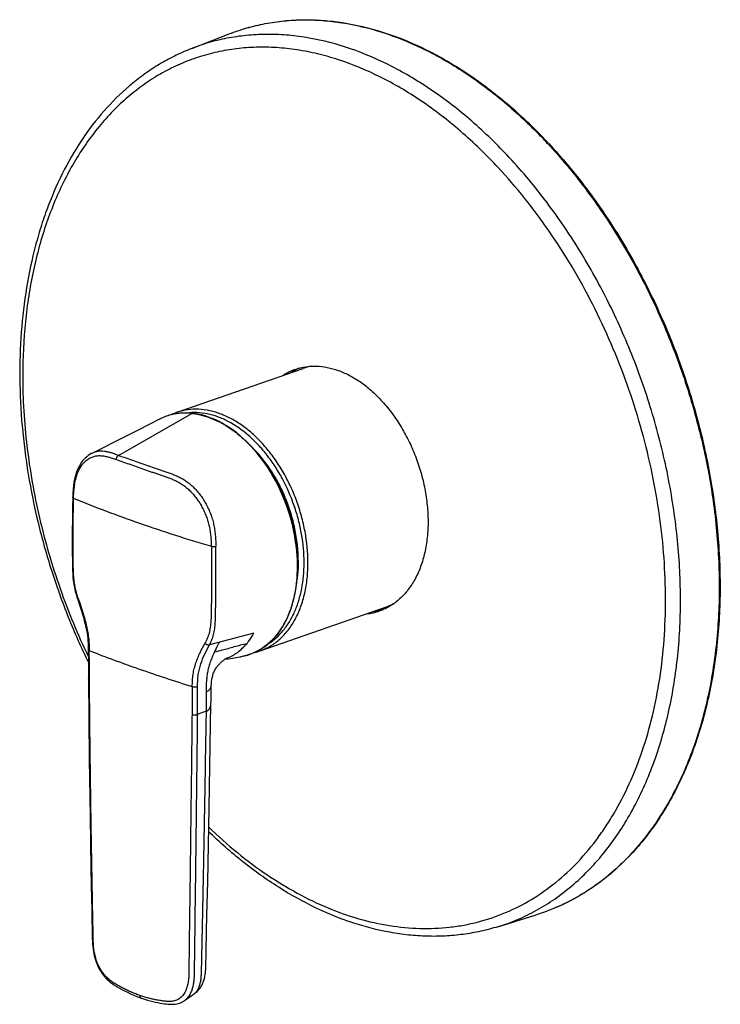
# Model space of a CAD drawing. Header units: millimetres. Extents: x -252 to 64, y -149 to 248.
# Tile 1 of 3: x -238 to -110, y -149 to 30. Entities that reach past the tile are written whole.
import ezdxf

# ---------------------------------------------------------------- set-up
doc = ezdxf.new("R2010")
doc.units = ezdxf.units.MM
doc.header["$LTSCALE"] = 23.1
doc.layers.get('0').update_dxf_attribs({"linetype": 'CONTINUOUS'})

msp = doc.modelspace()

# ---------------------------------------------------------------- linework, layer by layer
at = {"color": 7, "linetype": 'CONTINUOUS'}
for p, q in [((-206.35, 24.87), (-199.56, 27.51)), ((-209.03, -41.42), (-186.05, -33.41)), ((-206.3, -41.6), (-206.3, -41.6)), ((-203.29, -42.29), (-203.94, -42.09)), ((-187.1, -69.19), (-187.12, -68.32)), ((-193.89, -84.86), (-170.91, -76.85)), ((-225.2, -88.9), (-225.19, -89.81)), ((-202.8, -90.94), (-202.8, -90.94)), ((-224.74, -124.42), (-224.68, -127.69)), ((-203.6, -133.09), (-203.47, -126.94)), ((-224.68, -127.69), (-224.6, -132.07)), ((-224.6, -132.07), (-224.49, -137.33)), ((-203.66, -135.91), (-203.6, -133.09)), ((-150.58, -135.13), (-143.62, -132.97)), ((-215.56, -148.14), (-215.56, -148.14))]:
    msp.add_line(p, q, dxfattribs=at)
at = {"color": 9, "linetype": 'CONTINUOUS'}
for p, q in [((-219.72, -49.26), (-206.34, -41.61)), ((-206.34, -41.61), (-206.3, -41.61)), ((-206.34, -41.61), (-206.3, -41.61)), ((-195.04, -81.68), (-203.14, -83.8)), ((-203.76, -95.88), (-205.36, -96.48))]:
    msp.add_line(p, q, dxfattribs=at)
at = {"color": 7, "linetype": 'CONTINUOUS'}
for points in [[(-212.27, -42.68), (-214.14, -43.64), (-216.15, -44.66), (-218.23, -45.72), (-220.39, -46.81), (-222.63, -47.93), (-224.6, -48.91)], [(-206.3, -41.6), (-206.93, -41.56), (-207.6, -41.55), (-208.25, -41.57), (-208.87, -41.62), (-209.4, -41.7), (-209.92, -41.8), (-210.45, -41.94), (-210.99, -42.12), (-211.56, -42.35), (-212.11, -42.6), (-212.27, -42.68)], [(-203.94, -42.09), (-204.6, -41.9), (-205.25, -41.75), (-205.83, -41.65), (-206.3, -41.6)], [(-187.12, -68.32), (-187.16, -67.49), (-187.21, -66.75), (-187.3, -65.97), (-187.44, -64.99), (-187.6, -63.97), (-187.77, -63.05), (-187.96, -62.18), (-188.15, -61.39), (-188.37, -60.59), (-188.64, -59.7), (-188.95, -58.79), (-189.28, -57.88), (-189.64, -56.98), (-189.99, -56.14), (-190.37, -55.32), (-190.77, -54.51), (-191.19, -53.7), (-191.64, -52.91), (-192.11, -52.12), (-192.59, -51.37), (-193.09, -50.65), (-193.6, -49.94), (-194.13, -49.26), (-194.7, -48.57), (-195.28, -47.9), (-195.87, -47.26), (-196.46, -46.68), (-197.01, -46.16), (-197.56, -45.68), (-198.17, -45.18), (-198.83, -44.7), (-199.56, -44.19), (-200.27, -43.73), (-200.83, -43.4), (-201.37, -43.11), (-202.01, -42.81), (-202.66, -42.53), (-203.29, -42.29)], [(-224.6, -48.91), (-224.68, -48.95), (-224.97, -49.11), (-225.25, -49.3), (-225.52, -49.51), (-225.78, -49.75), (-226.03, -50), (-226.27, -50.28), (-226.5, -50.59), (-226.72, -50.91), (-226.91, -51.26), (-227.09, -51.61), (-227.25, -51.97), (-227.4, -52.35), (-227.52, -52.74), (-227.64, -53.15), (-227.74, -53.62), (-227.84, -54.15), (-227.92, -54.76), (-227.99, -55.43), (-228.05, -56.17), (-228.07, -56.89)], [(-228.07, -56.89), (-228.11, -58.67), (-228.13, -60.75), (-228.15, -63.23), (-228.15, -65.57), (-228.14, -67.12), (-228.13, -68.31), (-228.12, -69.33), (-228.1, -70.17), (-228.07, -70.88), (-228.02, -71.49), (-227.96, -72.08), (-227.88, -72.63), (-227.8, -73.13), (-227.7, -73.62), (-227.59, -74.09), (-227.46, -74.56), (-227.31, -75.07), (-227.16, -75.52)], [(-190.59, -81.59), (-190.19, -81.04), (-189.82, -80.47), (-189.47, -79.86), (-189.13, -79.2), (-188.82, -78.52), (-188.53, -77.84), (-188.28, -77.15), (-188.07, -76.48), (-187.87, -75.77), (-187.67, -74.92), (-187.49, -74.04), (-187.36, -73.28), (-187.26, -72.53), (-187.19, -71.77), (-187.14, -70.97), (-187.11, -70.09), (-187.1, -69.19)], [(-227.16, -75.52), (-226.76, -76.69), (-226.42, -77.76), (-226.16, -78.62), (-225.96, -79.34), (-225.79, -80), (-225.66, -80.59), (-225.55, -81.13), (-225.46, -81.63), (-225.39, -82.11), (-225.33, -82.57), (-225.29, -83.04), (-225.26, -83.55), (-225.23, -84.11), (-225.22, -84.67)], [(-197.59, -85.96), (-197.35, -85.92), (-196.76, -85.8), (-196.17, -85.64), (-195.58, -85.43), (-195, -85.2), (-194.44, -84.93), (-193.9, -84.63), (-193.38, -84.29), (-192.87, -83.93), (-192.38, -83.52), (-191.9, -83.09), (-191.44, -82.62), (-191, -82.12), (-190.59, -81.59)], [(-225.22, -84.67), (-225.22, -85.38), (-225.21, -86.2), (-225.2, -87.06), (-225.2, -88.9)], [(-200.35, -86.41), (-199.7, -86.3), (-198.58, -86.12), (-197.59, -85.96)], [(-202.8, -90.94), (-202.79, -90.81), (-202.77, -90.59), (-202.75, -90.37), (-202.72, -90.17), (-202.69, -89.97), (-202.65, -89.77), (-202.61, -89.58), (-202.56, -89.4), (-202.51, -89.21), (-202.45, -89.04), (-202.38, -88.86), (-202.31, -88.69), (-202.23, -88.53), (-202.15, -88.37), (-202.06, -88.21), (-201.97, -88.07), (-201.88, -87.93), (-201.78, -87.79), (-201.68, -87.67), (-201.58, -87.54), (-201.48, -87.43), (-201.38, -87.32), (-201.28, -87.21), (-201.18, -87.12), (-201.09, -87.02), (-200.99, -86.93), (-200.9, -86.85), (-200.8, -86.77), (-200.71, -86.69), (-200.63, -86.62), (-200.54, -86.55), (-200.47, -86.49), (-200.39, -86.44), (-200.32, -86.39), (-200.26, -86.34), (-200.2, -86.3), (-200.15, -86.27), (-200.1, -86.24), (-200.06, -86.21), (-200.03, -86.19), (-200.01, -86.18), (-199.99, -86.17), (-199.98, -86.16)], [(-225.19, -89.81), (-225.04, -104.65), (-224.89, -115.02), (-224.82, -119.91), (-224.74, -124.42)], [(-202.84, -92.48), (-202.84, -92.05), (-202.83, -91.64), (-202.81, -91.25), (-202.8, -90.94)], [(-202.87, -94.52), (-202.86, -94.01), (-202.84, -92.48)], [(-203.47, -126.94), (-203.2, -113.5), (-202.87, -94.52)], [(-203.78, -141.55), (-203.76, -140.7), (-203.75, -140.23), (-203.74, -139.71), (-203.66, -135.91)], [(-224.49, -137.33), (-224.48, -137.82), (-224.46, -138.3), (-224.42, -138.76), (-224.36, -139.19), (-224.3, -139.62), (-224.22, -140.02), (-224.13, -140.41), (-224.04, -140.79), (-223.93, -141.15), (-223.81, -141.5), (-223.68, -141.84), (-223.55, -142.16), (-223.4, -142.48), (-223.24, -142.78), (-223.07, -143.08), (-222.9, -143.37), (-222.71, -143.65), (-222.51, -143.92), (-222.29, -144.19), (-222.06, -144.44), (-221.82, -144.69), (-221.56, -144.94), (-221.29, -145.17), (-221, -145.4), (-220.69, -145.62), (-220.35, -145.84), (-219.97, -146.07), (-219.56, -146.31), (-219.11, -146.56), (-218.63, -146.82), (-218.11, -147.08), (-217.55, -147.34), (-216.93, -147.61), (-216.25, -147.89), (-215.56, -148.14)], [(-205.96, -147.38), (-205.82, -147.28), (-205.61, -147.12), (-205.41, -146.94), (-205.22, -146.74), (-205.03, -146.53), (-204.86, -146.3), (-204.7, -146.06), (-204.55, -145.81), (-204.41, -145.53), (-204.28, -145.22), (-204.16, -144.89), (-204.06, -144.54), (-203.98, -144.19), (-203.92, -143.84), (-203.87, -143.53), (-203.84, -143.22), (-203.82, -142.92), (-203.81, -142.61), (-203.8, -142.28), (-203.78, -141.55)], [(-215.56, -148.14), (-215.01, -148.32), (-214.45, -148.49), (-213.93, -148.64), (-213.44, -148.76), (-212.97, -148.87), (-212.54, -148.96), (-212.12, -149.03), (-211.73, -149.1), (-211.36, -149.15), (-211, -149.2), (-210.65, -149.23), (-210.32, -149.26), (-210, -149.26), (-209.68, -149.25), (-209.38, -149.22), (-209.09, -149.18), (-208.82, -149.11), (-208.56, -149.03), (-208.31, -148.93), (-208.08, -148.82), (-207.85, -148.69), (-207.69, -148.58)], [(-207.69, -148.58), (-207.5, -148.44), (-207.11, -148.17), (-206.71, -147.89), (-206.28, -147.6), (-205.96, -147.38)]]:
    msp.add_lwpolyline(points, dxfattribs=at)
at = {"color": 9, "linetype": 'CONTINUOUS'}
for centre, radius, start, end in [((-210.77, -56.95), 94.64, 42.983, 44.7548), ((-212.58, -68.33), 25.48, 359.0482, 0.0006), ((-212.61, -68.3), 25.62, 359.6882, 0.0001), ((-199.05, -76.43), 9.65, 278.7054, 279.6834), ((-202.46, -79.62), 7.04, 289.0258, 290.763), ((-206.94, -145.92), 1.76, 303.9076, 306.0506)]:
    msp.add_arc(centre, radius, start, end, dxfattribs=at)
at = {"color": 7, "linetype": 'CONTINUOUS'}
for centre, radius, start, end in [((-210.46, -56.86), 94.49, 42.9823, 44.8498), ((-184.04, -43.39), 10.38, 109.2585, 122.9414), ((-182.66, -43.05), 10.51, 116.9113, 122.9782), ((-182.74, -42.89), 10.34, 113.1886, 116.9059), ((-182.71, -42.99), 10.14, 100.561, 109.2131), ((-207.39, -52.17), 10.67, 116.7118, 117.2187), ((-207.36, -52.22), 10.73, 115.543, 116.7112), ((-207.33, -52.3), 10.81, 113.91, 115.5426), ((-207.3, -52.37), 10.89, 110.7025, 113.9099), ((-207.49, -51.85), 10.34, 108.379, 110.7152), ((-207.64, -51.4), 9.86, 107.4847, 108.3662), ((-207.78, -50.97), 9.41, 104.4089, 107.4998), ((-207.86, -50.66), 9.09, 104.1029, 104.3915), ((-205.6, -51.26), 10.42, 109.2232, 115.0249), ((-213.1, -68.44), 26.14, 0.0002, 0.3048), ((-174.26, -67.24), 10.18, 289.2344, 297.7106), ((-175.53, -67.79), 10.38, 275.496, 289.1758), ((-174.25, -67.14), 10.57, 275.4845, 281.5073), ((-174.2, -67.37), 10.34, 281.5294, 285.291), ((-197.32, -75.02), 10.42, 283.3199, 289.2107)]:
    msp.add_arc(centre, radius, start, end, dxfattribs=at)
for points, knots in [([(-199.56, 27.51), (-198.49, 27.92), (-196.32, 28.66), (-192.97, 29.45), (-189.53, 29.95), (-186.02, 30.14), (-182.46, 30.03), (-177.61, 29.47), (-171.45, 28), (-164.15, 25.07), (-156.95, 21.01), (-149.96, 15.9), (-145.6, 11.92), (-143.47, 9.78)], [0, 0, 0, 0, 0.055094, 0.110341, 0.165983, 0.222254, 0.27937, 0.337526, 0.457529, 0.583401, 0.715728, 0.854668, 1, 1, 1, 1]), ([(-206.35, 24.87), (-207.31, 24.5), (-209.22, 23.67), (-211.97, 22.2), (-214.62, 20.5), (-218.02, 17.92), (-221.98, 14.14), (-226.14, 8.85), (-229.72, 2.84), (-232.15, -2.66), (-233.79, -7.33), (-235.23, -12.28), (-236.61, -18.77), (-237.56, -26.89), (-237.82, -35.32), (-237.38, -43.97), (-236.27, -52.74), (-234.48, -61.53), (-232.04, -70.24), (-228.97, -78.78), (-226.53, -84.31), (-225.21, -87.02)], [0, 0, 0, 0, 0.024696, 0.049503, 0.074499, 0.099754, 0.151275, 0.204576, 0.26001, 0.317806, 0.347637, 0.378086, 0.44079, 0.505815, 0.572945, 0.641884, 0.71228, 0.783731, 0.855803, 0.928045, 1, 1, 1, 1]), ([(-141.33, 7.56), (-138.89, 4.94), (-134.22, -0.66), (-128.01, -9.85), (-122.58, -19.81), (-118.02, -30.37), (-114.42, -41.33), (-111.84, -52.48), (-110.33, -63.64), (-109.92, -74.59), (-110.62, -85.14), (-112.41, -95.1), (-115.28, -104.28), (-118.57, -111.25), (-121.7, -116.24), (-124.24, -119.65), (-127.01, -122.74), (-129.97, -125.5), (-133.13, -127.92), (-136.47, -129.99), (-139.96, -131.7), (-142.39, -132.59), (-143.62, -132.97)], [0, 0, 0, 0, 0.066406, 0.135051, 0.205328, 0.276554, 0.348003, 0.418938, 0.488647, 0.556472, 0.621847, 0.684333, 0.743661, 0.799769, 0.826685, 0.852888, 0.878446, 0.903442, 0.927976, 0.952162, 0.976126, 1, 1, 1, 1]), ([(-187.46, -33.59), (-186.86, -33.38), (-185.61, -33.07), (-183.65, -32.96), (-181.64, -33.19), (-179.61, -33.76), (-177.58, -34.66), (-175.59, -35.88), (-173.67, -37.39), (-172.47, -38.56), (-171.89, -39.18)], [0, 0, 0, 0, 0.108872, 0.219793, 0.334581, 0.454664, 0.580993, 0.714037, 0.853823, 1, 1, 1, 1]), ([(-171.89, -39.18), (-171.23, -39.88), (-169.97, -41.39), (-168.3, -43.86), (-166.82, -46.54), (-165.58, -49.38), (-164.58, -52.32), (-163.86, -55.33), (-163.42, -58.34), (-163.31, -60.34), (-163.31, -61.33)], [0, 0, 0, 0, 0.119154, 0.242311, 0.368413, 0.496272, 0.624622, 0.75218, 0.877693, 1, 1, 1, 1]), ([(-206.34, -41.61), (-206.65, -41.58), (-207.29, -41.55), (-208.23, -41.56), (-209.16, -41.65), (-209.77, -41.77), (-210.07, -41.84)], [0, 0, 0, 0, 0.254231, 0.505568, 0.754005, 1, 1, 1, 1]), ([(-186.96, -68.3), (-186.97, -67.36), (-187.08, -65.45), (-187.54, -62.58), (-188.28, -59.73), (-189.28, -56.95), (-190.53, -54.29), (-192.01, -51.81), (-193.68, -49.56), (-194.92, -48.2), (-195.57, -47.58)], [0, 0, 0, 0, 0.123116, 0.249502, 0.377841, 0.506724, 0.634713, 0.760415, 0.882545, 1, 1, 1, 1]), ([(-187.17, -67.23), (-187.23, -65.84), (-187.57, -63.02), (-188.67, -58.9), (-190.32, -54.96), (-191.78, -52.52), (-192.59, -51.37)], [0, 0, 0, 0, 0.246543, 0.499437, 0.752621, 1, 1, 1, 1]), ([(-187.38, -65.39), (-187.49, -64.34), (-187.85, -62.23), (-188.71, -59.13), (-189.88, -56.13), (-190.87, -54.23), (-191.41, -53.31)], [0, 0, 0, 0, 0.24764, 0.499134, 0.751068, 1, 1, 1, 1]), ([(-190.64, -54.76), (-189.91, -56.18), (-188.66, -59.14), (-187.88, -62.25), (-187.62, -63.83)], [0, 0, 0, 0, 0.500685, 1, 1, 1, 1]), ([(-163.31, -61.33), (-163.31, -62.3), (-163.41, -64.2), (-163.85, -66.95), (-164.59, -69.49), (-165.61, -71.78), (-166.89, -73.78), (-168.42, -75.45), (-170.17, -76.75), (-171.46, -77.36), (-172.12, -77.59)], [0, 0, 0, 0, 0.147767, 0.289121, 0.423374, 0.550291, 0.670178, 0.783959, 0.893197, 1, 1, 1, 1]), ([(-186.96, -68.44), (-186.96, -68.73), (-186.98, -69.85), (-187.07, -70.97), (-187.19, -71.8)], [0, 0, 0, 0, 0.254987, 1, 1, 1, 1]), ([(-150.58, -135.13), (-151.61, -135.45), (-153.7, -136), (-156.91, -136.57), (-160.19, -136.87), (-163.51, -136.91), (-166.87, -136.68), (-171.43, -136.02), (-177.19, -134.53), (-184, -131.75), (-190.7, -128), (-197.21, -123.35), (-201.3, -119.74), (-203.29, -117.82)], [0, 0, 0, 0, 0.055645, 0.11156, 0.167932, 0.224935, 0.282736, 0.341482, 0.46225, 0.588145, 0.719667, 0.856992, 1, 1, 1, 1])]:
    msp.add_open_spline(points, degree=3, knots=knots, dxfattribs=at)
at = {"color": 9, "linetype": 'CONTINUOUS'}
for points, knots in [([(-199.56, 27.51), (-198.5, 27.92), (-196.33, 28.65), (-193, 29.44), (-189.57, 29.94), (-186.08, 30.12), (-182.53, 30.01), (-177.69, 29.45), (-171.54, 27.96), (-164.25, 25.02), (-157.05, 20.95), (-150.06, 15.82), (-145.69, 11.83), (-143.57, 9.68)], [0, 0, 0, 0, 0.054888, 0.109934, 0.165391, 0.221499, 0.27848, 0.336535, 0.45645, 0.582389, 0.714932, 0.854218, 1, 1, 1, 1]), ([(-148.5, 4.99), (-150.66, 7.31), (-155.12, 11.64), (-162.29, 17.23), (-169.71, 21.69), (-177.26, 24.95), (-183.64, 26.64), (-188.67, 27.31), (-192.36, 27.49), (-195.99, 27.33), (-199.54, 26.85), (-203.01, 26.05), (-205.25, 25.3), (-206.35, 24.87)], [0, 0, 0, 0, 0.146499, 0.28643, 0.419433, 0.545563, 0.665354, 0.723233, 0.779967, 0.835765, 0.890863, 0.945518, 1, 1, 1, 1]), ([(-150.53, 3.17), (-152.7, 5.49), (-157.17, 9.83), (-164.39, 15.4), (-171.85, 19.81), (-178.27, 22.47), (-183.39, 23.92), (-187.16, 24.66), (-190.9, 25.07), (-194.58, 25.14), (-198.2, 24.87), (-201.74, 24.27), (-205.19, 23.33), (-208.52, 22.06), (-211.72, 20.47), (-214.79, 18.56), (-217.7, 16.34), (-220.45, 13.82), (-223.02, 11.01), (-226.24, 6.84), (-229.75, 0.94), (-233.05, -6.98), (-235.43, -15.68), (-236.87, -25.03), (-237.18, -31.47), (-237.18, -34.76)], [0, 0, 0, 0, 0.072224, 0.141112, 0.206482, 0.268382, 0.298138, 0.327163, 0.355541, 0.383368, 0.41076, 0.437843, 0.464755, 0.491636, 0.518631, 0.545878, 0.573509, 0.601644, 0.630388, 0.65983, 0.721035, 0.78567, 0.853831, 0.925384, 1, 1, 1, 1]), ([(-141.54, 7.57), (-139.1, 4.95), (-134.42, -0.66), (-128.2, -9.86), (-122.76, -19.83), (-118.2, -30.4), (-114.59, -41.37), (-112, -52.54), (-110.49, -63.71), (-110.07, -74.67), (-110.77, -85.23), (-112.56, -95.18), (-115.41, -104.36), (-118.7, -111.33), (-121.82, -116.31), (-124.35, -119.7), (-127.1, -122.78), (-130.05, -125.54), (-133.19, -127.95), (-136.51, -130.01), (-139.98, -131.71), (-142.4, -132.59), (-143.62, -132.97)], [0, 0, 0, 0, 0.066472, 0.135207, 0.205592, 0.276934, 0.348504, 0.419557, 0.489374, 0.557291, 0.622733, 0.685253, 0.744568, 0.800609, 0.827467, 0.853598, 0.879066, 0.903958, 0.928375, 0.952434, 0.976263, 1, 1, 1, 1]), ([(-150.58, -135.13), (-149.36, -134.75), (-146.95, -133.87), (-143.49, -132.18), (-140.18, -130.12), (-137.05, -127.72), (-134.11, -124.97), (-131.37, -121.9), (-128.84, -118.52), (-125.73, -113.55), (-122.46, -106.61), (-119.61, -97.45), (-117.82, -87.52), (-117.13, -77), (-117.55, -66.07), (-119.06, -54.94), (-121.63, -43.8), (-125.23, -32.86), (-129.79, -22.32), (-135.21, -12.38), (-141.41, -3.21), (-146.07, 2.38), (-148.5, 4.99)], [0, 0, 0, 0, 0.023737, 0.047566, 0.071625, 0.096042, 0.120934, 0.146402, 0.172533, 0.199391, 0.255432, 0.314747, 0.377267, 0.442709, 0.510626, 0.580443, 0.651496, 0.723066, 0.794408, 0.864793, 0.933528, 1, 1, 1, 1]), ([(-203.27, -117), (-201.6, -118.61), (-198.19, -121.65), (-192.8, -125.68), (-187.27, -129.06), (-181.66, -131.77), (-176.02, -133.76), (-170.39, -135.03), (-164.84, -135.56), (-160.29, -135.38), (-156.75, -134.86), (-153.3, -134.09), (-149.11, -132.67), (-144.35, -130.24), (-139.92, -127.11), (-135.85, -123.32), (-132.82, -119.67), (-130.62, -116.47), (-128.52, -113.01), (-126.19, -108.35), (-123.9, -102.32), (-122.12, -95.86), (-120.87, -89.02), (-120.14, -81.88), (-119.95, -74.5), (-120.3, -66.93), (-121.19, -59.26), (-122.6, -51.56), (-124.53, -43.88), (-126.96, -36.32), (-129.86, -28.92), (-133.21, -21.76), (-136.97, -14.92), (-141.12, -8.44), (-145.61, -2.39), (-148.86, 1.38), (-150.53, 3.17)], [0, 0, 0, 0, 0.032638, 0.064114, 0.094388, 0.123464, 0.151389, 0.178268, 0.204252, 0.229549, 0.242023, 0.254422, 0.279117, 0.303941, 0.329173, 0.355066, 0.381831, 0.395599, 0.40964, 0.438578, 0.468712, 0.500049, 0.532555, 0.566158, 0.600754, 0.636213, 0.672382, 0.709093, 0.746166, 0.783411, 0.820637, 0.857651, 0.894266, 0.930303, 0.965597, 1, 1, 1, 1]), ([(-237.18, -34.76), (-237.18, -39.05), (-236.64, -47.76), (-234.33, -60.77), (-230.57, -73.62), (-227.15, -81.92), (-225.21, -85.96)], [0, 0, 0, 0, 0.242856, 0.492843, 0.746466, 1, 1, 1, 1]), ([(-185.19, -68.81), (-185.19, -66.92), (-185.48, -64.04), (-186.35, -60.28), (-187.25, -57.47), (-188.39, -54.76), (-189.74, -52.19), (-191.29, -49.79), (-192.99, -47.62), (-194.84, -45.69), (-196.8, -44.05), (-198.84, -42.72), (-200.92, -41.73), (-203.02, -41.08), (-205.1, -40.8), (-207.12, -40.9), (-208.41, -41.21), (-209.03, -41.42)], [0, 0, 0, 0, 0.138008, 0.209101, 0.280703, 0.352151, 0.422795, 0.49201, 0.559232, 0.623984, 0.685902, 0.74477, 0.800556, 0.853439, 0.903837, 0.952405, 1, 1, 1, 1]), ([(-185.9, -68.81), (-185.9, -67.08), (-186.14, -64.46), (-186.89, -61.02), (-187.92, -57.59), (-189.35, -54.3), (-191.15, -51.27), (-192.64, -49.18), (-194.26, -47.28), (-196.51, -45.12), (-198.98, -43.38), (-201.58, -42.21), (-203.5, -41.66), (-205.39, -41.42), (-206.64, -41.47), (-207.24, -41.55)], [0, 0, 0, 0, 0.135567, 0.205358, 0.275735, 0.415874, 0.484638, 0.551802, 0.616917, 0.679611, 0.796602, 0.850965, 0.9027, 0.952188, 1, 1, 1, 1]), ([(-206.34, -41.61), (-206.33, -41.61), (-206.32, -41.6), (-206.31, -41.6), (-206.3, -41.6)], [0, 0, 0, 0, 0.284733, 1, 1, 1, 1]), ([(-206.3, -41.61), (-206.1, -41.63), (-205.7, -41.68), (-205.1, -41.8), (-204.5, -41.95), (-204.1, -42.06), (-203.9, -42.12)], [0, 0, 0, 0, 0.243965, 0.492508, 0.744826, 1, 1, 1, 1]), ([(-203.9, -42.12), (-203.71, -42.18), (-203.33, -42.3), (-202.76, -42.52), (-202.29, -42.72), (-201.92, -42.89), (-201.63, -43.02), (-201.35, -43.16), (-200.97, -43.35), (-200.5, -43.62), (-199.95, -43.97), (-199.39, -44.34), (-198.85, -44.72), (-198.11, -45.26), (-197.21, -46), (-196.18, -46.98), (-195.18, -48.05), (-194.22, -49.18), (-193.3, -50.39), (-192.43, -51.66), (-191.34, -53.45), (-190.13, -55.81), (-188.95, -58.78), (-188.25, -61.09), (-187.9, -62.65), (-187.74, -63.42), (-187.61, -64.2), (-187.48, -64.98), (-187.38, -65.76), (-187.28, -66.53), (-187.21, -67.3), (-187.18, -68.07), (-187.15, -68.83), (-187.14, -69.59), (-187.16, -70.33), (-187.19, -71.07), (-187.24, -71.81), (-187.3, -72.53), (-187.4, -73.24), (-187.51, -73.94), (-187.64, -74.62), (-187.84, -75.52), (-188.07, -76.39), (-188.34, -77.24), (-188.64, -78.05), (-189.21, -79.39), (-189.82, -80.48), (-190.28, -81.15)], [0, 0, 0, 0, 0.012905, 0.026017, 0.039313, 0.04602, 0.052764, 0.059559, 0.066425, 0.080373, 0.094544, 0.108884, 0.123377, 0.138039, 0.167965, 0.198761, 0.230301, 0.262465, 0.295221, 0.328519, 0.362273, 0.430773, 0.500033, 0.569284, 0.5865, 0.603646, 0.620722, 0.637734, 0.65468, 0.671544, 0.688264, 0.704811, 0.721264, 0.737574, 0.753719, 0.769727, 0.785608, 0.801289, 0.816737, 0.831981, 0.847068, 0.862003, 0.89129, 0.905598, 0.919681, 0.947236, 1, 1, 1, 1]), ([(-227.91, -57.06), (-227.9, -56.72), (-227.88, -56.2), (-227.82, -55.52), (-227.77, -55.02), (-227.7, -54.53), (-227.59, -53.89), (-227.42, -53.13), (-227.11, -52.29), (-226.62, -51.31), (-225.97, -50.48), (-225.18, -49.87), (-224.54, -49.55), (-223.97, -49.38), (-223.5, -49.32), (-223.13, -49.31), (-222.76, -49.33), (-222.39, -49.37), (-222.01, -49.44), (-221.64, -49.53), (-221.25, -49.63), (-220.74, -49.79), (-220.36, -49.93), (-220.1, -50.02)], [0, 0, 0, 0, 0.078296, 0.116841, 0.154893, 0.192433, 0.229366, 0.300748, 0.368172, 0.431711, 0.548504, 0.603231, 0.656601, 0.70973, 0.736633, 0.763947, 0.791774, 0.820116, 0.848976, 0.878352, 0.908206, 0.938462, 1, 1, 1, 1]), ([(-219.72, -49.26), (-219.94, -49.18), (-220.36, -49.03), (-220.99, -48.81), (-221.63, -48.65), (-222.25, -48.54), (-222.77, -48.5), (-223.17, -48.51), (-223.57, -48.55), (-224.05, -48.67), (-224.42, -48.82), (-224.6, -48.91)], [0, 0, 0, 0, 0.135793, 0.268877, 0.398317, 0.524186, 0.646394, 0.70624, 0.765421, 0.882647, 1, 1, 1, 1]), ([(-220.1, -50.02), (-220.1, -49.95), (-220.08, -49.76), (-219.96, -49.48), (-219.81, -49.32), (-219.72, -49.26)], [0, 0, 0, 0, 0.254718, 0.643794, 1, 1, 1, 1]), ([(-220.1, -50.02), (-219.67, -50.18), (-218.79, -50.49), (-217.48, -50.95), (-216.15, -51.42), (-215.03, -51.81), (-214.14, -52.12), (-213.46, -52.35), (-212.78, -52.58), (-212.1, -52.82), (-211.41, -53.05), (-210.72, -53.29), (-210.02, -53.55), (-209.33, -53.86), (-208.64, -54.23), (-207.96, -54.65), (-207.29, -55.16), (-206.66, -55.74), (-206.06, -56.39), (-205.5, -57.1), (-204.97, -57.86), (-204.5, -58.67), (-204.08, -59.51), (-203.72, -60.38), (-203.41, -61.27), (-203.18, -62.18), (-203.02, -63.1), (-202.9, -64.01), (-202.83, -64.91), (-202.81, -65.52), (-202.8, -65.82)], [0, 0, 0, 0, 0.053715, 0.107883, 0.1625, 0.217553, 0.245242, 0.273038, 0.300944, 0.328962, 0.357084, 0.385381, 0.414107, 0.443482, 0.473664, 0.504794, 0.537074, 0.570468, 0.604822, 0.639965, 0.675743, 0.711994, 0.748544, 0.785223, 0.821855, 0.858246, 0.894258, 0.929895, 0.965134, 1, 1, 1, 1]), ([(-219.72, -49.26), (-219.27, -49.42), (-218.37, -49.74), (-217.01, -50.23), (-215.64, -50.71), (-214.25, -51.19), (-213.09, -51.59), (-212.15, -51.91), (-211.44, -52.15), (-210.72, -52.39), (-210.12, -52.59), (-209.64, -52.78), (-209.28, -52.93), (-208.92, -53.09), (-208.43, -53.33), (-207.83, -53.66), (-207.12, -54.13), (-206.44, -54.68), (-205.8, -55.31), (-205.18, -56), (-204.61, -56.75), (-204.09, -57.55), (-203.62, -58.39), (-203.2, -59.27), (-202.84, -60.18), (-202.54, -61.11), (-202.32, -62.05), (-202.17, -63), (-202.06, -63.95), (-202, -64.89), (-201.99, -65.51), (-201.99, -65.82)], [0, 0, 0, 0, 0.053292, 0.107143, 0.161484, 0.21633, 0.271663, 0.299506, 0.32749, 0.355664, 0.384189, 0.398659, 0.413304, 0.428131, 0.443139, 0.473758, 0.505352, 0.538016, 0.571649, 0.606115, 0.641274, 0.676989, 0.713116, 0.749501, 0.785996, 0.822443, 0.858672, 0.894552, 0.930079, 0.965221, 1, 1, 1, 1]), ([(-187.1, -68.33), (-187.1, -66.72), (-187.41, -63.45), (-188.66, -58.67), (-190.65, -54.15), (-192.45, -51.4), (-193.45, -50.14)], [0, 0, 0, 0, 0.245947, 0.50004, 0.754113, 1, 1, 1, 1]), ([(-227.91, -57.06), (-227.93, -57.05), (-227.97, -57.03), (-228.02, -57), (-228.05, -56.96), (-228.07, -56.93), (-228.07, -56.9), (-228.07, -56.89)], [0, 0, 0, 0, 0.324205, 0.531143, 0.708454, 0.861384, 1, 1, 1, 1]), ([(-227.03, -75.44), (-227.1, -75.25), (-227.22, -74.87), (-227.39, -74.28), (-227.54, -73.7), (-227.66, -73.11), (-227.75, -72.51), (-227.85, -71.73), (-227.93, -70.76), (-227.95, -69.79), (-227.96, -69.02), (-227.97, -68.26), (-227.98, -67.31), (-227.98, -65.78), (-227.98, -63.88), (-227.97, -61.98), (-227.96, -60.47), (-227.94, -58.95), (-227.92, -57.82), (-227.91, -57.06)], [0, 0, 0, 0, 0.032823, 0.065672, 0.098468, 0.131114, 0.163539, 0.195711, 0.259228, 0.321711, 0.352744, 0.383737, 0.445657, 0.507513, 0.631028, 0.754276, 0.815824, 0.877315, 1, 1, 1, 1]), ([(-227.91, -57.06), (-223.94, -58.7), (-215.64, -61.82), (-207.19, -64.52), (-202.8, -65.82)], [0, 0, 0, 0, 0.483708, 1, 1, 1, 1]), ([(-202.8, -65.82), (-202.79, -66.58), (-202.77, -67.72), (-202.77, -69.25), (-202.77, -70.77), (-202.77, -72.67), (-202.78, -74.56), (-202.8, -76.08), (-202.82, -77.21), (-202.84, -78.35), (-202.88, -79.47), (-202.98, -80.38), (-203.1, -81.1), (-203.21, -81.62), (-203.36, -82.12), (-203.58, -82.75), (-203.8, -83.2), (-203.96, -83.48)], [0, 0, 0, 0, 0.128308, 0.19233, 0.256292, 0.384069, 0.51159, 0.575254, 0.638859, 0.702356, 0.765396, 0.827201, 0.857483, 0.887251, 0.916409, 0.944893, 1, 1, 1, 1]), ([(-203.14, -83.8), (-202.98, -83.51), (-202.77, -83.05), (-202.54, -82.41), (-202.4, -81.9), (-202.28, -81.38), (-202.16, -80.66), (-202.09, -79.92), (-202.05, -79.17), (-202.04, -78.59), (-202.03, -78.02), (-202.02, -77.25), (-202, -76.29), (-201.99, -74.74), (-201.97, -72.81), (-201.97, -70.87), (-201.97, -69.32), (-201.97, -68.16), (-201.98, -66.99), (-201.98, -66.21), (-201.99, -65.82)], [0, 0, 0, 0, 0.054882, 0.083188, 0.112139, 0.1417, 0.171782, 0.233239, 0.264522, 0.29608, 0.327797, 0.359593, 0.423292, 0.487075, 0.61486, 0.742946, 0.807081, 0.871272, 0.935543, 1, 1, 1, 1]), ([(-202.8, -65.82), (-202.74, -65.83), (-202.61, -65.85), (-202.4, -65.87), (-202.19, -65.86), (-202.05, -65.84), (-201.99, -65.82)], [0, 0, 0, 0, 0.229626, 0.487453, 0.751766, 1, 1, 1, 1]), ([(-193.89, -84.86), (-193.23, -84.63), (-191.96, -84.03), (-190.24, -82.75), (-188.73, -81.1), (-187.46, -79.13), (-186.46, -76.87), (-185.73, -74.36), (-185.29, -71.64), (-185.19, -69.77), (-185.19, -68.81)], [0, 0, 0, 0, 0.106803, 0.216041, 0.329822, 0.449709, 0.576626, 0.710879, 0.852233, 1, 1, 1, 1]), ([(-192.42, -83.57), (-191.92, -83.25), (-190.93, -82.52), (-189.64, -81.16), (-188.51, -79.56), (-187.57, -77.75), (-186.83, -75.73), (-186.29, -73.54), (-185.97, -71.22), (-185.9, -69.62), (-185.9, -68.81)], [0, 0, 0, 0, 0.106862, 0.217486, 0.333069, 0.454409, 0.5819, 0.715569, 0.855123, 1, 1, 1, 1]), ([(-186.99, -68.44), (-186.99, -68.67), (-187.01, -69.55), (-187.07, -70.42), (-187.14, -71.07)], [0, 0, 0, 0, 0.25388, 1, 1, 1, 1]), ([(-227.03, -75.44), (-227.05, -75.45), (-227.08, -75.47), (-227.13, -75.49), (-227.15, -75.5), (-227.16, -75.51), (-227.16, -75.51), (-227.16, -75.52)], [0, 0, 0, 0, 0.418441, 0.727329, 0.919585, 0.972021, 1, 1, 1, 1]), ([(-227.03, -75.44), (-226.76, -76.21), (-226.37, -77.37), (-225.91, -78.93), (-225.6, -80.1), (-225.35, -81.29), (-225.17, -82.47), (-225.07, -83.65), (-225.05, -84.43), (-225.05, -84.82)], [0, 0, 0, 0, 0.253252, 0.379995, 0.506576, 0.63255, 0.757239, 0.879877, 1, 1, 1, 1]), ([(-196.3, -83.51), (-196.19, -83.37), (-195.72, -82.79), (-195.31, -82.17), (-195.04, -81.68)], [0, 0, 0, 0, 0.235013, 1, 1, 1, 1]), ([(-190.28, -81.15), (-190.74, -81.82), (-191.76, -83.05), (-193.01, -84.06), (-193.66, -84.48)], [0, 0, 0, 0, 0.511935, 1, 1, 1, 1]), ([(-206.28, -91.36), (-206.27, -90.98), (-206.25, -90.24), (-206.15, -89.31), (-206.03, -88.6), (-205.87, -87.91), (-205.63, -87.08), (-205.27, -86.13), (-204.74, -84.92), (-204.28, -84.05), (-203.96, -83.48)], [0, 0, 0, 0, 0.136152, 0.269175, 0.334217, 0.39821, 0.523317, 0.645348, 0.765039, 1, 1, 1, 1]), ([(-205.3, -91.36), (-205.3, -91), (-205.29, -90.28), (-205.19, -89.23), (-205, -88.22), (-204.64, -86.95), (-204.04, -85.47), (-203.44, -84.34), (-203.14, -83.8)], [0, 0, 0, 0, 0.136329, 0.269293, 0.397991, 0.522816, 0.764253, 1, 1, 1, 1]), ([(-203.96, -83.48), (-203.91, -83.54), (-203.78, -83.64), (-203.57, -83.75), (-203.35, -83.81), (-203.21, -83.81), (-203.14, -83.8)], [0, 0, 0, 0, 0.258926, 0.524315, 0.776661, 1, 1, 1, 1]), ([(-201.37, -83.33), (-201.45, -83.49), (-201.75, -84.06), (-202.04, -84.64), (-202.24, -85.07)], [0, 0, 0, 0, 0.269455, 1, 1, 1, 1]), ([(-202.24, -85.07), (-201.76, -84.96), (-200.55, -84.66), (-198.59, -84.09), (-197.08, -83.69), (-196.3, -83.51)], [0, 0, 0, 0, 0.239665, 0.608622, 1, 1, 1, 1]), ([(-199.96, -86.21), (-199.31, -85.96), (-197.96, -85.21), (-196.84, -84.14), (-196.3, -83.51)], [0, 0, 0, 0, 0.456328, 1, 1, 1, 1]), ([(-225.05, -84.82), (-225.07, -84.81), (-225.12, -84.79), (-225.18, -84.75), (-225.21, -84.71), (-225.22, -84.68), (-225.22, -84.67)], [0, 0, 0, 0, 0.334591, 0.60743, 0.822793, 1, 1, 1, 1]), ([(-225.02, -89.97), (-225.02, -89.54), (-225.02, -88.47), (-225.03, -86.75), (-225.04, -85.46), (-225.05, -84.82)], [0, 0, 0, 0, 0.249828, 0.624639, 1, 1, 1, 1]), ([(-225.05, -84.82), (-222.04, -86), (-215.82, -88.3), (-209.52, -90.36), (-206.28, -91.36)], [0, 0, 0, 0, 0.487851, 1, 1, 1, 1]), ([(-202.24, -85.07), (-202.4, -85.42), (-202.69, -86.08), (-203.05, -87.04), (-203.33, -87.93), (-203.52, -88.78), (-203.64, -89.62), (-203.71, -90.48), (-203.75, -91.4), (-203.75, -92.02), (-203.75, -92.35)], [0, 0, 0, 0, 0.15257, 0.287522, 0.409749, 0.524198, 0.6358, 0.749331, 0.869289, 1, 1, 1, 1]), ([(-193.66, -84.48), (-193.95, -84.66), (-194.54, -85), (-195.47, -85.41), (-196.43, -85.73), (-197.09, -85.88), (-197.43, -85.94)], [0, 0, 0, 0, 0.251302, 0.500803, 0.749932, 1, 1, 1, 1]), ([(-225.02, -89.97), (-225.04, -89.96), (-225.09, -89.94), (-225.14, -89.9), (-225.18, -89.86), (-225.19, -89.83), (-225.19, -89.81)], [0, 0, 0, 0, 0.332931, 0.605203, 0.821195, 1, 1, 1, 1]), ([(-215.82, -147.66), (-216.07, -147.57), (-216.57, -147.39), (-217.3, -147.09), (-218.03, -146.76), (-218.76, -146.4), (-219.48, -146.02), (-220.2, -145.61), (-220.79, -145.24), (-221.24, -144.9), (-221.58, -144.62), (-221.91, -144.3), (-222.23, -143.96), (-222.53, -143.59), (-222.91, -143.04), (-223.33, -142.3), (-223.72, -141.34), (-223.96, -140.5), (-224.11, -139.82), (-224.19, -139.31), (-224.25, -138.81), (-224.29, -138.3), (-224.31, -137.81), (-224.32, -137.31), (-224.33, -136.82), (-224.34, -136.16), (-224.36, -135.34), (-224.38, -134.35), (-224.41, -133.04), (-224.44, -131.39), (-224.47, -129.42), (-224.51, -127.45), (-224.55, -125.47), (-224.58, -123.5), (-224.63, -120.87), (-224.68, -117.58), (-224.74, -113.64), (-224.8, -109.69), (-224.85, -105.75), (-224.9, -101.8), (-224.96, -96.54), (-224.99, -92.6), (-225.02, -89.97)], [0, 0, 0, 0, 0.012727, 0.02555, 0.038491, 0.05154, 0.064712, 0.077994, 0.091507, 0.098457, 0.105588, 0.112922, 0.120464, 0.128216, 0.136174, 0.152591, 0.16942, 0.18632, 0.194713, 0.203037, 0.211274, 0.219401, 0.227436, 0.235419, 0.243382, 0.251346, 0.26728, 0.283212, 0.299144, 0.331008, 0.362872, 0.394735, 0.426598, 0.45846, 0.490322, 0.554044, 0.617763, 0.681479, 0.745191, 0.8089, 0.872605, 1, 1, 1, 1]), ([(-206.28, -91.36), (-206.28, -91.79), (-206.3, -92.85), (-206.31, -94.56), (-206.32, -95.84), (-206.32, -96.48)], [0, 0, 0, 0, 0.249741, 0.624806, 1, 1, 1, 1]), ([(-206.28, -91.36), (-206.2, -91.38), (-206.04, -91.42), (-205.78, -91.44), (-205.53, -91.42), (-205.37, -91.39), (-205.3, -91.36)], [0, 0, 0, 0, 0.239804, 0.508689, 0.772983, 1, 1, 1, 1]), ([(-205.36, -96.48), (-205.35, -96.05), (-205.34, -95.2), (-205.33, -93.92), (-205.32, -92.64), (-205.31, -91.79), (-205.3, -91.36)], [0, 0, 0, 0, 0.250024, 0.500468, 0.750653, 1, 1, 1, 1]), ([(-203.75, -92.35), (-203.59, -92.29), (-203.37, -92.16), (-203.14, -91.94), (-203.01, -91.77), (-202.92, -91.58), (-202.83, -91.3), (-202.81, -91.09), (-202.8, -90.94)], [0, 0, 0, 0, 0.286245, 0.410183, 0.527761, 0.643188, 0.759406, 1, 1, 1, 1]), ([(-203.75, -92.35), (-203.75, -92.89), (-203.75, -94.06), (-203.75, -95.24), (-203.76, -95.88)], [0, 0, 0, 0, 0.455016, 1, 1, 1, 1]), ([(-203.76, -95.88), (-203.62, -95.83), (-203.36, -95.69), (-203.07, -95.36), (-202.9, -94.96), (-202.87, -94.66), (-202.87, -94.52)], [0, 0, 0, 0, 0.256096, 0.499043, 0.743407, 1, 1, 1, 1]), ([(-206.32, -96.48), (-206.34, -97.79), (-206.37, -100.4), (-206.41, -104.32), (-206.46, -108.23), (-206.51, -112.14), (-206.56, -116.05), (-206.6, -119.96), (-206.65, -123.87), (-206.7, -127.77), (-206.75, -131.68), (-206.8, -134.93), (-206.83, -137.53), (-206.85, -139.16), (-206.87, -140.46), (-206.88, -141.27), (-206.89, -141.92), (-206.89, -142.41), (-206.9, -142.89), (-206.9, -143.38), (-206.91, -143.87), (-206.93, -144.35), (-206.97, -144.82), (-207.03, -145.29), (-207.12, -145.74), (-207.27, -146.3), (-207.52, -146.96), (-207.95, -147.65), (-208.41, -148.1), (-208.83, -148.37), (-209.16, -148.52), (-209.5, -148.63), (-209.86, -148.71), (-210.22, -148.75), (-210.59, -148.75), (-210.96, -148.73), (-211.46, -148.68), (-212.09, -148.59), (-212.84, -148.47), (-213.59, -148.31), (-214.34, -148.12), (-215.09, -147.9), (-215.58, -147.74), (-215.82, -147.66)], [0, 0, 0, 0, 0.065628, 0.13123, 0.196807, 0.262359, 0.327886, 0.393389, 0.458868, 0.524322, 0.589754, 0.655162, 0.687857, 0.720547, 0.73689, 0.753231, 0.761401, 0.76957, 0.777741, 0.785913, 0.794066, 0.802167, 0.810151, 0.817982, 0.825649, 0.833131, 0.847455, 0.860878, 0.873499, 0.87962, 0.885676, 0.891718, 0.897785, 0.903908, 0.910103, 0.916368, 0.922684, 0.935387, 0.948147, 0.960983, 0.973896, 0.986904, 1, 1, 1, 1]), ([(-205.36, -96.48), (-205.38, -98.71), (-205.43, -103.17), (-205.51, -109.85), (-205.58, -115.41), (-205.63, -119.86), (-205.67, -123.2), (-205.71, -126.53), (-205.76, -129.87), (-205.8, -133.2), (-205.83, -135.97), (-205.86, -138.2), (-205.88, -139.86), (-205.9, -141.25), (-205.92, -142.36), (-205.92, -143.05), (-205.93, -143.61), (-205.94, -144.02), (-205.95, -144.43), (-205.99, -144.84), (-206.03, -145.23), (-206.11, -145.74), (-206.25, -146.35), (-206.49, -147.04), (-206.81, -147.65), (-207.2, -148.17), (-207.52, -148.46), (-207.69, -148.58)], [0, 0, 0, 0, 0.127137, 0.254188, 0.381157, 0.44461, 0.508045, 0.57146, 0.634856, 0.698233, 0.761593, 0.793266, 0.824935, 0.856598, 0.87243, 0.888261, 0.89617, 0.904058, 0.91188, 0.919595, 0.927184, 0.934638, 0.949086, 0.962857, 0.975896, 0.988227, 1, 1, 1, 1]), ([(-206.32, -96.48), (-206.25, -96.51), (-206.09, -96.54), (-205.83, -96.56), (-205.59, -96.54), (-205.43, -96.51), (-205.36, -96.48)], [0, 0, 0, 0, 0.238874, 0.507199, 0.771726, 1, 1, 1, 1]), ([(-203.76, -95.88), (-203.8, -98.09), (-203.87, -102.49), (-203.96, -108), (-204.04, -112.4), (-204.1, -115.7), (-204.16, -119.01), (-204.22, -122.31), (-204.28, -125.61), (-204.35, -128.91), (-204.4, -131.66), (-204.45, -133.86), (-204.48, -135.51), (-204.52, -137.15), (-204.55, -138.53), (-204.57, -139.63), (-204.59, -140.45), (-204.6, -141.28), (-204.62, -142.1), (-204.64, -142.79), (-204.65, -143.34), (-204.66, -143.74), (-204.69, -144.14), (-204.73, -144.65), (-204.82, -145.25), (-204.98, -145.91), (-205.21, -146.5), (-205.51, -146.98), (-205.77, -147.24), (-205.91, -147.34)], [0, 0, 0, 0, 0.127662, 0.255255, 0.319029, 0.382792, 0.446543, 0.510286, 0.574022, 0.637752, 0.701477, 0.733339, 0.7652, 0.797061, 0.828922, 0.844852, 0.860783, 0.876712, 0.892644, 0.908573, 0.916515, 0.924383, 0.932089, 0.939588, 0.953873, 0.967104, 0.979168, 0.990066, 1, 1, 1, 1]), ([(-215.82, -147.66), (-215.82, -147.71), (-215.81, -147.82), (-215.76, -147.97), (-215.68, -148.08), (-215.6, -148.13), (-215.56, -148.14)], [0, 0, 0, 0, 0.289344, 0.550537, 0.784126, 1, 1, 1, 1])]:
    msp.add_open_spline(points, degree=3, knots=knots, dxfattribs=at)

doc.saveas('drawing.dxf')
